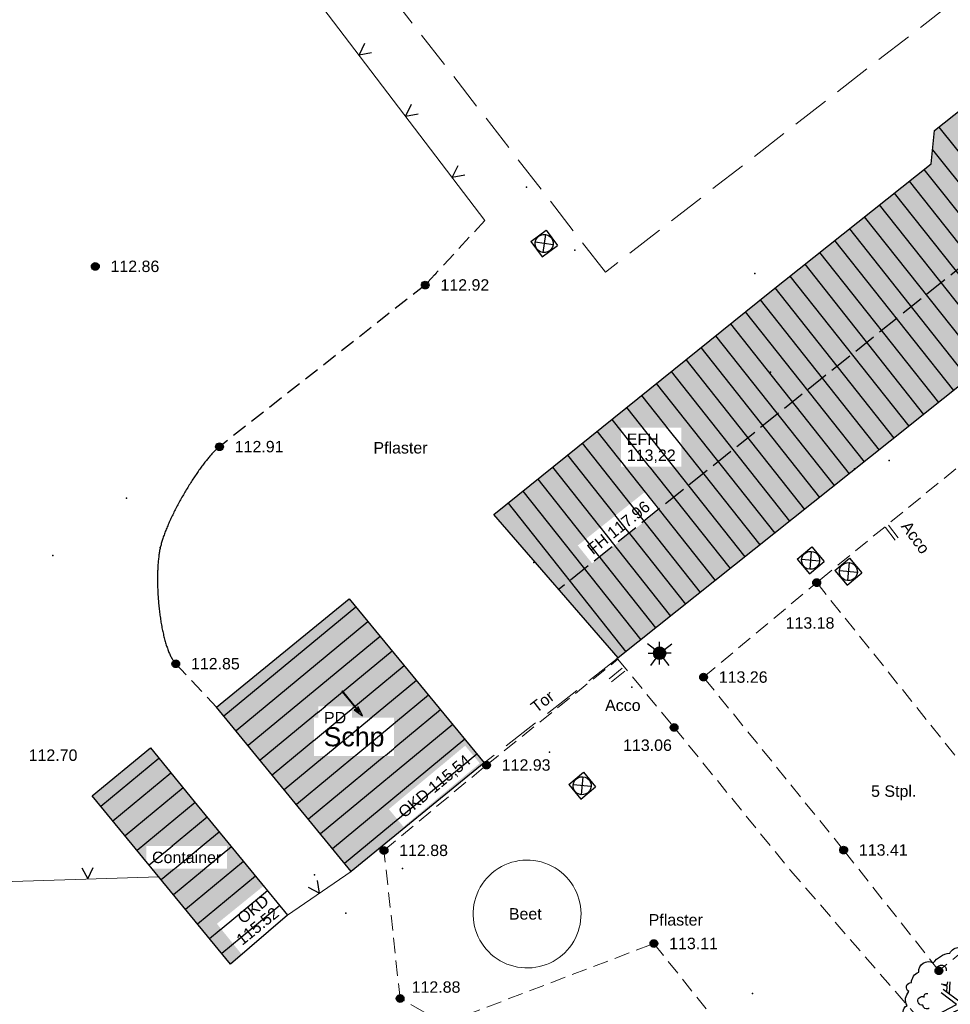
# Model space of a CAD drawing. Header units: metres. Extents: x 32322276 to 32322733, y 5638285 to 5638678.
# Tile 13 of 29: x 32322383 to 32322413, y 5638456 to 5638489. Entities that reach past the tile are written whole.
import ezdxf

# ---------------------------------------------------------------- set-up
doc = ezdxf.new("R2010")
doc.units = ezdxf.units.M
for name, pattern in [('16', [2, 0.75, -0.25, 0.75, -0.25]), ('20', [1.5, 0.5, -0.25, 0.5, -0.25]), ('22', [1.5, 0.5, -0.25, 0.5, -0.25]), ('26', [3.45, 1.225, -0.5, 1.225, -0.5]), ('3', [0]), ('68', [0])]:
    doc.linetypes.add(name, pattern=pattern)
doc.layers.get('0').update_dxf_attribs({"color": 1, "linetype": 'CONTINUOUS'})
for name, color, linetype in [('alte Gebäude', 7, 'CONTINUOUS'), ('altes Gebäude Füllung', 7, 'CONTINUOUS'), ('altes Gebäude Linie', 7, 'CONTINUOUS'), ('Beleuchtung', 7, 'CONTINUOUS'), ('Bäume Stäucher', 7, 'CONTINUOUS'), ('Ebene 1', 7, 'CONTINUOUS'), ('Ebene 303', 7, 'CONTINUOUS'), ('Eingang  First usw', 7, 'CONTINUOUS'), ('Fahrbahn', 7, 'CONTINUOUS'), ('Flurgrenze', 7, 'CONTINUOUS'), ('Höhenpunkte', 7, 'CONTINUOUS'), ('Höhentexte', 7, 'CONTINUOUS'), ('Pfeil PD', 7, 'CONTINUOUS'), ('Texte  EFH  Traufe usw', 7, 'CONTINUOUS'), ('Texte  Whs Ga usw', 7, 'CONTINUOUS'), ('Texte zu Fahrbahn - Toptexte', 7, 'CONTINUOUS'), ('WS  GS  Hydrant  Gulli  usw', 7, 'CONTINUOUS')]:
    doc.layers.add(name, color=color, linetype=linetype)
doc.styles.add('n', font='Arial.ttf')
doc.styles.add('Whs ...   Eigentümer', font='Arial.ttf')

# ---------------------------------------------------------------- blocks, each defined once
blk = doc.blocks.new('S4')
at = {"color": 7}
for points in [[(-0.5, 0.5), (0.5, 0.5), (0.5, -0.5)], [(-0.5, 0.5), (-0.5, -0.5)], [(-0.5, -0.5), (0.5, -0.5)]]:
    blk.add_lwpolyline(points, dxfattribs=at)
at = {"color": 0, "lineweight": -2}
blk.add_lwpolyline([(0.408503, -0.23585, -0.577350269), (-0.408503, -0.23585, -0.577350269), (0, 0.471699, -0.577350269)], format="xyb", close=True, dxfattribs=at)
for points in [[(0.333542, 0.333542), (-0.333542, -0.333542)], [(0.333542, -0.333542), (-0.333542, 0.333542)]]:
    blk.add_lwpolyline(points, dxfattribs=at)
blk = doc.blocks.new('S5')
at = {"true_color": 0xff7300}
blk.add_hatch(color=30, dxfattribs=at).paths.add_polyline_path([(0.2, 0), (0.193185, -0.051764), (0.173205, -0.1), (0.141421, -0.141421), (0.1, -0.173205), (0.051764, -0.193185), (0, -0.2), (-0.051764, -0.193185), (-0.1, -0.173205), (-0.141421, -0.141421), (-0.173205, -0.1), (-0.193185, -0.051764), (-0.2, 0), (-0.193185, 0.051764), (-0.173205, 0.1), (-0.141421, 0.141421), (-0.1, 0.173205), (-0.051764, 0.193185), (0, 0.2), (0.051764, 0.193185), (0.1, 0.173205), (0.141421, 0.141421), (0.173205, 0.1), (0.193185, 0.051764)], flags=0)
at = {"color": 0, "lineweight": -2}
for points in [[(0, 0.2), (0, 0.375)], [(-0.16, 0.12), (-0.4, 0.3)], [(-0.375, 0), (-0.2, 0)], [(0.16, 0.12), (0.4, 0.3)], [(0.375, 0), (0.2, 0)], [(-0.12, -0.16), (-0.3, -0.4)], [(0, -0.375), (0, -0.2)], [(0.12, -0.16), (0.3, -0.4)]]:
    blk.add_lwpolyline(points, dxfattribs=at)
blk.add_lwpolyline([(0.173205, -0.1, -0.577350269), (-0.173205, -0.1, -0.577350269), (0, 0.2, -0.577350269)], format="xyb", close=True, dxfattribs=at)
blk = doc.blocks.new('S57')
at = {"color": 0, "lineweight": -2}
blk.add_lwpolyline([(0.18, -0.01), (0.18, -0.03), (0.44, 0.04), (0.18, 0.1), (0.18, 0.08), (0.32, 0.05), (-0.4, 0.05), (-0.4, 0.03), (0.32, 0.03)], close=True, dxfattribs=at)
blk = doc.blocks.new('S107')
at = {"lineweight": -2}
blk.add_hatch(color=0, dxfattribs=at).paths.add_polyline_path([(0.5, 0), (0.489765, -0.100649), (0.459479, -0.197178), (0.410382, -0.285634), (0.344483, -0.362396), (0.264482, -0.424322), (0.173653, -0.468876), (0.075714, -0.494234), (-0.025325, -0.499358), (-0.125326, -0.484039), (-0.220197, -0.448902), (-0.306053, -0.395388), (-0.379379, -0.325686), (-0.437173, -0.242651), (-0.47707, -0.149682), (-0.497435, -0.050584), (-0.497435, 0.050584), (-0.47707, 0.149682), (-0.437173, 0.242651), (-0.379379, 0.325686), (-0.306053, 0.395388), (-0.220197, 0.448902), (-0.125326, 0.484039), (-0.025325, 0.499358), (0.075714, 0.494234), (0.173653, 0.468876), (0.264482, 0.424322), (0.344483, 0.362396), (0.410382, 0.285634), (0.459479, 0.197178), (0.489765, 0.100649)], flags=0)
at = {"color": 0, "lineweight": -2}
blk.add_lwpolyline([(0.433013, -0.25, -0.5773502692), (-0.433013, -0.25, -0.5773502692), (0, 0.5, -0.5773502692)], format="xyb", close=True, dxfattribs=at)
blk = doc.blocks.new('S115')
at = {"color": 92, "true_color": 0x00cd00}
blk.add_lwpolyline([(0.38, 0.18, -0.720322), (0.4, 0.02, -0.293105), (0.39, -0.12, -0.60356), (0.335, -0.26, -0.682674), (0.265, -0.37, -0.389231), (0.175, -0.43, -0.560861), (0.005, -0.445, -0.33185), (-0.125, -0.425, -0.983969), (-0.225, -0.375, -0.154039), (-0.375, -0.28, -0.618334), (-0.425, -0.185, -0.323718), (-0.455, -0.09, -0.727182), (-0.46, 0.005, -0.3406), (-0.445, 0.12, -0.78117), (-0.425, 0.195, -0.280586), (-0.365, 0.28, -0.603026), (-0.245, 0.355, -0.210061), (-0.11, 0.435, -0.647135), (0.045, 0.43, -0.293004), (0.15, 0.405, -0.808724), (0.315, 0.3, -0.423577)], format="xyb", close=True, dxfattribs=at)
for points in [[(-0.19, 0.26, -2.311325), (-0.14, 0.29)], [(0.1, 0.265, -1.589785), (0.08, 0.295, -0.618917), (0.135, 0.325, -0.49854), (0.235, 0.275, -0.65059), (0.265, 0.16)], [(-0.28, -0.015, -0.683441), (-0.33, 0.01, -1.429021), (-0.32, 0.075, -0.554902), (-0.29, 0.105)], [(0.125, -0.09, 0.752735), (0.175, -0.045, 2.3423), (0.2, 0.015)], [(0.185, -0.295, -0.230204), (0.135, -0.35, -0.683441), (0.085, -0.375, -0.556841), (0.02, -0.395, -0.46095), (-0.07, -0.38)], [(0.105, -0.295, 0.635794), (0.06, -0.3, 1.273144), (0.005, -0.34)]]:
    blk.add_lwpolyline(points, format="xyb", dxfattribs=at)
at = {"color": 34}
for points in [[(-0.165, 0.14), (-0.025, 0.035), (-0.005, 0.295)], [(0.02, 0.305), (0.01, 0.025), (0.225, 0.185)], [(-0.18, 0.185), (-0.13, 0.175), (-0.125, 0.2)], [(-0.135, 0.115), (-0.13, 0.165), (-0.165, 0.175)], [(-0.11, 0.2), (-0.115, 0.105)], [(0.235, 0.165), (0.035, -0.01), (0.065, -0.23)], [(-0.215, -0.07), (-0.055, 0.015), (-0.18, 0.11)], [(-0.165, -0.245), (-0.115, -0.065), (-0.195, -0.09)], [(-0.095, -0.17), (0.015, -0.11), (-0.015, -0.02), (-0.08, -0.05), (-0.14, -0.235)], [(-0.03, -0.2), (-0.04, -0.155), (-0.065, -0.17)], [(0.05, -0.22), (0.015, -0.125), (-0.02, -0.15), (-0.02, -0.22)]]:
    blk.add_lwpolyline(points, dxfattribs=at)
blk = doc.blocks.new('*X66')
at = {"color": 7, "linetype": '3', "lineweight": 25}
for p, q in [((32322413.014832, 5638485.212629), (32322417.855222, 5638479.102986)), ((32322412.804135, 5638484.472112), (32322417.073683, 5638479.082998)), ((32322412.520647, 5638483.823472), (32322416.418908, 5638478.903004)), ((32322412.031424, 5638483.434516), (32322415.930437, 5638478.513099)), ((32322411.542202, 5638483.045559), (32322415.441967, 5638478.123193)), ((32322411.052979, 5638482.656602), (32322414.953496, 5638477.733287)), ((32322410.563757, 5638482.267645), (32322414.465025, 5638477.343381)), ((32322410.074534, 5638481.878688), (32322413.976554, 5638476.953475)), ((32322409.585312, 5638481.489731), (32322413.488084, 5638476.56357)), ((32322409.096089, 5638481.100774), (32322412.999613, 5638476.173664)), ((32322408.606867, 5638480.711817), (32322412.511142, 5638475.783758)), ((32322408.117644, 5638480.322861), (32322412.022671, 5638475.393852)), ((32322407.628422, 5638479.933904), (32322411.534201, 5638475.003946)), ((32322407.140881, 5638479.542824), (32322411.045388, 5638474.614472)), ((32322406.654223, 5638479.15063), (32322410.556464, 5638474.225138)), ((32322406.167565, 5638478.758436), (32322410.06754, 5638473.835805)), ((32322405.680907, 5638478.366242), (32322409.578616, 5638473.446471)), ((32322405.194249, 5638477.974048), (32322409.089692, 5638473.057138)), ((32322404.707591, 5638477.581854), (32322408.600768, 5638472.667804)), ((32322404.220934, 5638477.18966), (32322408.111843, 5638472.278471)), ((32322403.734276, 5638476.797466), (32322407.622919, 5638471.889137)), ((32322403.247618, 5638476.405272), (32322407.133995, 5638471.499804)), ((32322402.76096, 5638476.013078), (32322406.645071, 5638471.11047)), ((32322402.274302, 5638475.620884), (32322406.156147, 5638470.721137)), ((32322401.787644, 5638475.22869), (32322405.667223, 5638470.331803)), ((32322401.300986, 5638474.836496), (32322405.178299, 5638469.942469)), ((32322400.814328, 5638474.444301), (32322404.689374, 5638469.553136)), ((32322400.32767, 5638474.052107), (32322404.20045, 5638469.163802)), ((32322399.841013, 5638473.659913), (32322403.711526, 5638468.774469)), ((32322399.354355, 5638473.267719), (32322403.222602, 5638468.385135)), ((32322398.867697, 5638472.875525), (32322402.733678, 5638467.995802))]:
    blk.add_line(p, q, dxfattribs=at)
blk = doc.blocks.new('*X67')
at = {"color": 7, "linetype": '3', "lineweight": 25}
for p, q in [((32322393.871199, 5638469.45971), (32322389.542024, 5638465.880887)), ((32322394.26879, 5638468.977479), (32322389.938182, 5638465.397471)), ((32322394.66638, 5638468.495247), (32322390.33434, 5638464.914054)), ((32322395.063971, 5638468.013015), (32322390.730497, 5638464.430638)), ((32322395.461561, 5638467.530783), (32322391.126655, 5638463.947222)), ((32322395.859152, 5638467.048551), (32322391.522813, 5638463.463806)), ((32322396.256742, 5638466.56632), (32322391.91897, 5638462.980389)), ((32322396.654332, 5638466.084088), (32322392.315128, 5638462.496973)), ((32322397.051923, 5638465.601856), (32322392.711286, 5638462.013557)), ((32322397.449513, 5638465.119624), (32322393.107443, 5638461.530141)), ((32322397.847104, 5638464.637392), (32322393.503601, 5638461.046724))]:
    blk.add_line(p, q, dxfattribs=at)
blk = doc.blocks.new('*X68')
at = {"color": 7, "linetype": '3', "lineweight": 25}
for p, q in [((32322387.40591, 5638464.493072), (32322385.50222, 5638462.919338)), ((32322387.802398, 5638464.009929), (32322385.89874, 5638462.436221)), ((32322388.198886, 5638463.526786), (32322386.29526, 5638461.953104)), ((32322388.595374, 5638463.043643), (32322386.69178, 5638461.469987)), ((32322388.991862, 5638462.5605), (32322387.088299, 5638460.98687)), ((32322389.388351, 5638462.077357), (32322387.484819, 5638460.503754)), ((32322389.784839, 5638461.594214), (32322387.881339, 5638460.020637)), ((32322390.181327, 5638461.111071), (32322388.277859, 5638459.53752)), ((32322390.577815, 5638460.627928), (32322388.674379, 5638459.054403)), ((32322390.974303, 5638460.144785), (32322389.070898, 5638458.571286)), ((32322391.370791, 5638459.661642), (32322389.467418, 5638458.088169))]:
    blk.add_line(p, q, dxfattribs=at)
blk = doc.blocks.new('S20', base_point=(0, -0.5))
at = {"color": 0, "lineweight": -2}
blk.add_lwpolyline([(-0.5, 0.5), (0, -0.5), (0.5, 0.5)], dxfattribs=at)

msp = doc.modelspace()

# ---------------------------------------------------------------- hatches: boundary and pattern name
at = {"layer": 'altes Gebäude Füllung', "lineweight": 25, "true_color": 0xcccccc}
for points in [[(32322411.414, 5638474.908), (32322402.479, 5638467.793), (32322398.398, 5638472.497), (32322407.46, 5638479.8), (32322412.754, 5638484.009), (32322412.872, 5638485.099), (32322414.398, 5638486.313), (32322415.535, 5638486.233), (32322420.56, 5638490.228), (32322420.722, 5638491.341), (32322422.233, 5638492.542), (32322423.344, 5638492.478), (32322429.761, 5638497.591), (32322435.447, 5638502.117), (32322439.36, 5638497.215), (32322433.672, 5638492.707), (32322437.699, 5638487.646), (32322433.465, 5638484.284), (32322429.43, 5638489.31), (32322427.255, 5638487.573), (32322427.125, 5638486.509), (32322425.625, 5638485.303), (32322424.472, 5638485.371), (32322419.412, 5638481.318), (32322419.257, 5638480.233), (32322417.756, 5638479.023), (32322416.687, 5638479.117)], [(32322398.089, 5638464.344), (32322393.723, 5638460.779), (32322389.301, 5638466.175), (32322393.65, 5638469.728)], [(32322391.629, 5638459.347), (32322389.754, 5638457.739), (32322385.216, 5638463.269), (32322387.125, 5638464.835), (32322388.568, 5638463.077)]]:
    msp.add_hatch(color=254, dxfattribs=at).paths.add_polyline_path(points, flags=0)

# ---------------------------------------------------------------- linework, layer by layer
at = {"layer": 'Ebene 303', "color": 7, "linetype": '68', "lineweight": 18}
msp.add_line((32322393.723, 5638460.779), (32322391.629, 5638459.347), dxfattribs=at)
msp.add_polyline3d([(32322398.104, 5638482.148, 112.903), (32322386.741, 5638497.085, 113.008), (32322379.625, 5638506.205, 113.006), (32322368.174, 5638520.947, 112.982)], dxfattribs=at)
at = {"layer": 'Fahrbahn', "color": 7, "linetype": '20', "lineweight": 18}
msp.add_polyline3d([(32322397.85, 5638460.045, 112.962), (32322397.9, 5638460.157, 112.965), (32322397.957, 5638460.266, 112.967), (32322398.022, 5638460.37, 112.97), (32322398.093, 5638460.47, 112.973), (32322398.172, 5638460.564, 112.975), (32322398.257, 5638460.653, 112.978), (32322398.347, 5638460.735, 112.981), (32322398.444, 5638460.812, 112.983), (32322398.545, 5638460.881, 112.986), (32322398.651, 5638460.943, 112.989), (32322398.761, 5638460.998, 112.991), (32322398.874, 5638461.045, 112.994), (32322398.991, 5638461.084, 112.997), (32322399.109, 5638461.114, 112.999), (32322399.23, 5638461.137, 113.002), (32322399.352, 5638461.151, 113.005), (32322399.475, 5638461.156, 113.008), (32322399.597, 5638461.153, 113.01), (32322399.719, 5638461.142, 113.013), (32322399.841, 5638461.122, 113.016), (32322399.96, 5638461.094, 113.018), (32322400.077, 5638461.057, 113.021), (32322400.192, 5638461.013, 113.024), (32322400.303, 5638460.961, 113.026), (32322400.41, 5638460.901, 113.029), (32322400.513, 5638460.834, 113.032), (32322400.611, 5638460.76, 113.034), (32322400.703, 5638460.679, 113.037)], dxfattribs=at)
at = {"layer": 'Flurgrenze', "color": 7, "true_color": 0xffffff}
for p in [(32322399.477, 5638483.237), (32322401.06, 5638481.177), (32322406.97, 5638480.407), (32322407.482, 5638477.166), (32322411.376, 5638474.266, 116.242), (32322410.245, 5638473.992), (32322386.341, 5638473.029), (32322387.451, 5638471.411, 112.843), (32322383.928, 5638471.154), (32322399.712, 5638470.927), (32322402.426, 5638467.755), (32322402.932, 5638466.834), (32322400.228, 5638464.698), (32322392.516, 5638460.674), (32322395.401, 5638460.884), (32322393.546, 5638459.418), (32322391.576, 5638459.295, 115.516), (32322406.893, 5638456.773)]:
    msp.add_point(p, dxfattribs=at)
at = {"layer": 'Texte zu Fahrbahn - Toptexte', "lineweight": 18}
for p, q in [((32322411.572, 5638471.66, 113.115), (32322411.254, 5638472.074, 113.102)), ((32322411.671, 5638471.736, 113.115), (32322411.353, 5638472.15, 113.102)), ((32322402.619, 5638467.458, 112.989), (32322402.19, 5638467.106, 112.981)), ((32322402.698, 5638467.361, 112.989), (32322402.269, 5638467.009, 112.981))]:
    msp.add_line(p, q, dxfattribs=at)

# ---------------------------------------------------------------- block references
at = {"layer": 'Beleuchtung', "color": 7, "xscale": 1.0025, "yscale": 1.0025}
msp.add_blockref('S5', (32322403.842, 5638467.948), dxfattribs=at)
at = {"layer": 'Bäume Stäucher', "color": 94, "xscale": 4, "yscale": 4}
msp.add_blockref('S115', (32322413.808, 5638456.359), dxfattribs=at)
at = {"layer": 'Ebene 303', "color": 7, "xscale": 0.375, "yscale": 0.375}
for p, rotation in [((32322393.975, 5638487.584, 112.941), 307.2616996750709), ((32322395.504, 5638485.574, 112.927), 307.2616996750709), ((32322397.033, 5638483.565, 112.913), 307.2616996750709), ((32322385.074, 5638460.537, 112.642), 1.841080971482), ((32322392.673, 5638460.067), 34.367030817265)]:
    msp.add_blockref('S20', p, dxfattribs=dict(at, rotation=rotation))
at = {"layer": 'Höhenpunkte', "color": 7, "xscale": 0.2525, "yscale": 0.2525}
for p in [(32322385.318, 5638480.641, 112.862), (32322396.149, 5638480.029, 112.917), (32322389.395, 5638474.723, 112.912), (32322409, 5638470.262), (32322387.959, 5638467.599, 112.851), (32322405.285, 5638467.16, 113.264), (32322404.319, 5638465.51, 113.058), (32322398.16, 5638464.274, 112.927), (32322394.794, 5638461.473, 112.879), (32322409.885, 5638461.485, 113.414), (32322403.656, 5638458.417, 113.114), (32322413.013, 5638457.523, 113.497), (32322395.325, 5638456.613, 112.876)]:
    msp.add_blockref('S107', p, dxfattribs=at)
at = {"layer": 'Pfeil PD', "color": 7, "xscale": 1.25, "yscale": 1.25, "rotation": 309.5214562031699}
msp.add_blockref('S57', (32322393.704, 5638466.283), dxfattribs=at)
at = {"layer": 'WS  GS  Hydrant  Gulli  usw', "color": 7, "xscale": 0.6275, "yscale": 0.6275}
for p, rotation in [((32322400.053, 5638481.393, 112.897), 36.264168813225), ((32322408.799, 5638470.994, 113.253), 40.209849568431), ((32322410.04, 5638470.625, 113.155), 40.002440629), ((32322401.3, 5638463.596, 113.007), 39.737682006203)]:
    msp.add_blockref('S4', p, dxfattribs=dict(at, rotation=rotation))

# ---------------------------------------------------------------- texts
at = {"layer": 'Höhentexte', "color": 7, "lineweight": 25, "char_height": 0.375, "line_spacing_factor": 0.84, "style": 'n', "bg_fill": 2}
for s, insert, attachment_point in [('112.86', (32322385.818, 5638480.641, 112.862), 4), ('112.92', (32322396.649, 5638480.029, 112.917), 4), ('112.91', (32322389.895, 5638474.723, 112.912), 4), ('113.26', (32322405.785, 5638467.16, 113.264), 4), ('113.06', (32322404.246, 5638465.115, 113.058), 3), ('112.70', (32322383.13, 5638464.597, 112.699), 4), ('112.93', (32322398.66, 5638464.274, 112.927), 4), ('113.41', (32322410.385, 5638461.485, 113.414), 4), ('113.11', (32322404.156, 5638458.417, 113.114), 4), ('112.88', (32322395.703, 5638456.796, 112.876), 7)]:
    msp.add_mtext(s, dxfattribs=dict(at, insert=insert, attachment_point=attachment_point))
at = {"layer": 'Texte zu Fahrbahn - Toptexte', "color": 7, "lineweight": 25, "char_height": 0.375, "attachment_point": 7, "line_spacing_factor": 0.84, "style": 'n', "bg_fill": 2}
for s, insert in [('Pflaster', (32322394.449, 5638474.495)), ('Acco', (32322402.054, 5638466.045)), ('5 Stpl.', (32322410.786, 5638463.119)), ('Beet', (32322398.895, 5638459.198)), ('Pflaster', (32322403.485, 5638459.002))]:
    msp.add_mtext(s, dxfattribs=dict(at, insert=insert))
at = {"layer": 'Texte zu Fahrbahn - Toptexte', "color": 7, "lineweight": 25, "insert": (32322399.805, 5638465.967), "char_height": 0.375, "attachment_point": 7, "rotation": 37.8066, "line_spacing_factor": 0.84, "style": 'n', "bg_fill": 2}
msp.add_mtext('Tor', dxfattribs=at)

# ---------------------------------------------------------------- next in the draw order: linework, layer by layer
at = {"layer": 'Fahrbahn', "color": 7, "linetype": '20', "lineweight": 18}
for points in [[(32322400.703, 5638460.679, 113.037), (32322400.788, 5638460.595, 113.037), (32322400.866, 5638460.505, 113.036), (32322400.939, 5638460.41, 113.036), (32322401.004, 5638460.31, 113.035), (32322401.063, 5638460.206, 113.035), (32322401.115, 5638460.098, 113.034), (32322401.159, 5638459.987, 113.034), (32322401.196, 5638459.874, 113.033), (32322401.225, 5638459.758, 113.033), (32322401.247, 5638459.64, 113.032), (32322401.26, 5638459.522, 113.032), (32322401.265, 5638459.402, 113.031), (32322401.262, 5638459.283, 113.031), (32322401.251, 5638459.164, 113.03), (32322401.232, 5638459.046, 113.03), (32322401.205, 5638458.929, 113.03), (32322401.171, 5638458.815, 113.029), (32322401.128, 5638458.703, 113.029), (32322401.079, 5638458.595, 113.028), (32322401.022, 5638458.49, 113.028), (32322400.958, 5638458.389, 113.027), (32322400.887, 5638458.292, 113.027), (32322400.81, 5638458.201, 113.026), (32322400.727, 5638458.115, 113.026), (32322400.639, 5638458.035, 113.025), (32322400.545, 5638457.961, 113.025), (32322400.447, 5638457.893, 113.024), (32322400.344, 5638457.832, 113.024), (32322400.237, 5638457.778, 113.023), (32322400.127, 5638457.732, 113.023)], [(32322400.127, 5638457.732, 113.023), (32322400.013, 5638457.693, 113.021), (32322399.896, 5638457.661, 113.019), (32322399.778, 5638457.638, 113.018), (32322399.658, 5638457.622, 113.016), (32322399.538, 5638457.615, 113.014), (32322399.417, 5638457.616, 113.012), (32322399.297, 5638457.626, 113.01), (32322399.177, 5638457.643, 113.009), (32322399.059, 5638457.669, 113.007), (32322398.943, 5638457.702, 113.005), (32322398.83, 5638457.744, 113.003), (32322398.72, 5638457.793, 113.001), (32322398.613, 5638457.849, 113), (32322398.51, 5638457.913, 112.998), (32322398.412, 5638457.983, 112.996), (32322398.319, 5638458.06, 112.994), (32322398.232, 5638458.143, 112.993), (32322398.15, 5638458.232, 112.991), (32322398.074, 5638458.326, 112.989), (32322398.006, 5638458.426, 112.987), (32322397.944, 5638458.529, 112.985), (32322397.889, 5638458.637, 112.984), (32322397.842, 5638458.748, 112.982), (32322397.802, 5638458.862, 112.98), (32322397.77, 5638458.978, 112.978), (32322397.746, 5638459.097, 112.976), (32322397.731, 5638459.216, 112.975), (32322397.723, 5638459.337, 112.973), (32322397.724, 5638459.458, 112.971), (32322397.733, 5638459.578, 112.969), (32322397.75, 5638459.697, 112.967), (32322397.776, 5638459.815, 112.966), (32322397.809, 5638459.931, 112.964), (32322397.85, 5638460.045, 112.962)], [(32322396.769, 5638455.797, 112.914), (32322403.656, 5638458.417, 113.114), (32322405.425, 5638456.208, 113.168)]]:
    msp.add_polyline3d(points, dxfattribs=at)
at = {"layer": 'WS  GS  Hydrant  Gulli  usw', "color": 7, "linetype": '26', "lineweight": 18}
msp.add_line((32322402.479, 5638467.793), (32322398.089, 5638464.344), dxfattribs=at)
msp.add_polyline3d([(32322360.33, 5638534.229, 112.879), (32322361.064, 5638534.797, 112.894), (32322360.88, 5638535.078, 112.889), (32322442.194, 5638598.356, 112.89), (32322484.19, 5638544.291, 112.945), (32322402.068, 5638480.451, 112.955)], close=True, dxfattribs=at)
at = {"layer": 'WS  GS  Hydrant  Gulli  usw', "color": 7, "linetype": '22', "lineweight": 25}
msp.add_polyline3d([(32322398.104, 5638482.148, 112.903), (32322396.149, 5638480.029, 112.917), (32322389.395, 5638474.723, 112.912)], dxfattribs=at)

# ---------------------------------------------------------------- next in the draw order: texts
at = {"layer": 'Höhenpunkte', "color": 7, "lineweight": 25, "insert": (32322408.781, 5638469.125, 113.176), "char_height": 0.375, "attachment_point": 2, "line_spacing_factor": 0.84, "style": 'n', "bg_fill": 2}
msp.add_mtext('113.18', dxfattribs=at)
at = {"layer": 'Höhentexte', "color": 7, "lineweight": 25, "char_height": 0.375, "attachment_point": 4, "line_spacing_factor": 0.84, "style": 'n', "bg_fill": 2}
for s, insert in [('112.85', (32322388.459, 5638467.599, 112.851)), ('112.88', (32322395.294, 5638461.473, 112.879))]:
    msp.add_mtext(s, dxfattribs=dict(at, insert=insert))
at = {"layer": 'Texte  EFH  Traufe usw', "color": 7, "lineweight": 25, "char_height": 0.375, "attachment_point": 7, "line_spacing_factor": 0.84, "style": 'n', "bg_fill": 2}
for s, insert in [('EFH\\P113,22', (32322402.768, 5638474.186)), ('PD', (32322392.826, 5638465.644))]:
    msp.add_mtext(s, dxfattribs=dict(at, insert=insert))
at = {"layer": 'Texte  EFH  Traufe usw', "color": 7, "lineweight": 25, "char_height": 0.375, "line_spacing_factor": 0.84, "style": 'n', "bg_fill": 2}
for s, insert, attachment_point, rotation in [('FH 117.96', (32322401.658, 5638471.155, 117.96), 7, 38.5535), ('OKD 115,54', (32322395.503, 5638462.461), 7, 39.7294), ('OKD\\P115.52', (32322391.388, 5638459.343, 115.516), 9, 39.0378)]:
    msp.add_mtext(s, dxfattribs=dict(at, insert=insert, attachment_point=attachment_point, rotation=rotation))
at = {"layer": 'Texte  Whs Ga usw', "color": 7, "lineweight": 25, "insert": (32322392.813, 5638464.701), "char_height": 0.6275, "attachment_point": 7, "line_spacing_factor": 0.84, "style": 'Whs ...   Eigentümer', "bg_fill": 2}
msp.add_mtext('Schp', dxfattribs=at)
at = {"layer": 'Texte zu Fahrbahn - Toptexte', "color": 7, "lineweight": 25, "insert": (32322411.747, 5638472.102), "char_height": 0.375, "attachment_point": 7, "rotation": 306.1294, "line_spacing_factor": 0.84, "style": 'n', "bg_fill": 2}
msp.add_mtext('Acco', dxfattribs=at)
at = {"layer": 'Texte zu Fahrbahn - Toptexte', "color": 7, "lineweight": 25, "insert": (32322387.181, 5638461.052), "char_height": 0.375, "attachment_point": 7, "line_spacing_factor": 0.84, "style": 'n', "bg_fill": 2}
msp.add_mtext('Container', dxfattribs=at)

# ---------------------------------------------------------------- next in the draw order: linework, layer by layer
at = {"layer": 'alte Gebäude', "color": 7, "linetype": '3', "lineweight": 25}
msp.add_lwpolyline([(32322433.672, 5638492.707), (32322437.699, 5638487.646), (32322435.555, 5638485.944), (32322433.465, 5638484.284), (32322429.43, 5638489.31), (32322427.255, 5638487.573), (32322427.125, 5638486.509), (32322425.625, 5638485.303), (32322424.472, 5638485.371), (32322419.412, 5638481.318), (32322419.257, 5638480.233), (32322417.756, 5638479.023), (32322416.687, 5638479.117), (32322411.414, 5638474.908), (32322402.479, 5638467.793), (32322398.398, 5638472.497), (32322407.46, 5638479.8), (32322412.754, 5638484.009), (32322412.872, 5638485.099), (32322414.398, 5638486.313), (32322415.535, 5638486.233), (32322420.56, 5638490.228)], dxfattribs=at)
for points in [[(32322389.301, 5638466.175), (32322393.65, 5638469.728), (32322398.089, 5638464.344), (32322393.723, 5638460.779)], [(32322385.216, 5638463.269), (32322387.125, 5638464.835), (32322388.568, 5638463.077), (32322391.629, 5638459.347), (32322389.754, 5638457.739)]]:
    msp.add_lwpolyline(points, close=True, dxfattribs=at)
at = {"layer": 'Ebene 1', "color": 7, "linetype": '20', "lineweight": 18}
msp.add_line((32322409, 5638470.262), (32322416.742, 5638460.601, 113.423), dxfattribs=at)
msp.add_lwpolyline([(32322409, 5638470.262), (32322409.115, 5638470.358), (32322413.586, 5638474.013)], dxfattribs=at)
at = {"layer": 'Ebene 303', "color": 7, "linetype": '68', "lineweight": 18}
msp.add_polyline3d([(32322387.4, 5638460.607, 112.642), (32322368.863, 5638460.011, 112.642), (32322364.431, 5638469.325, 112.642), (32322355.818, 5638487.39, 112.642), (32322346.631, 5638506.758, 112.573)], dxfattribs=at)
at = {"layer": 'Eingang  First usw', "color": 7, "linetype": '16', "lineweight": 25}
msp.add_line((32322429.589, 5638493.335, 117.898), (32322400.548, 5638470.049, 117.96), dxfattribs=at)
at = {"layer": 'Fahrbahn', "color": 7, "linetype": '20', "lineweight": 18}
msp.add_polyline3d([(32322396.769, 5638455.797, 112.914), (32322395.325, 5638456.613, 112.876), (32322394.794, 5638461.473, 112.879), (32322398.16, 5638464.274, 112.927), (32322402.473, 5638467.749, 113.008), (32322404.319, 5638465.51, 113.058), (32322408.138, 5638460.817, 113.217), (32322413.28, 5638454.885, 113.325), (32322413.723, 5638453.961, 113.318)], dxfattribs=at)
at = {"layer": 'Texte zu Fahrbahn - Toptexte', "color": 7, "linetype": '20', "lineweight": 18}
msp.add_lwpolyline([(32322416.742, 5638460.601), (32322413.013, 5638457.523), (32322409.885, 5638461.485), (32322405.285, 5638467.16), (32322409, 5638470.262)], dxfattribs=at)
at = {"layer": 'WS  GS  Hydrant  Gulli  usw', "color": 7, "linetype": '22', "lineweight": 25}
msp.add_line((32322387.959, 5638467.599, 112.851), (32322389.301, 5638466.175), dxfattribs=at)
msp.add_polyline3d([(32322389.395, 5638474.723, 112.912), (32322389.376, 5638474.708, 112.912), (32322389.357, 5638474.692, 112.911), (32322389.337, 5638474.675, 112.911), (32322389.317, 5638474.657, 112.91), (32322389.297, 5638474.639, 112.91), (32322389.276, 5638474.619, 112.909), (32322389.255, 5638474.599, 112.909), (32322389.234, 5638474.578, 112.908), (32322389.213, 5638474.556, 112.908), (32322389.191, 5638474.534, 112.907), (32322389.17, 5638474.51, 112.906), (32322389.147, 5638474.486, 112.906), (32322389.125, 5638474.462, 112.905), (32322389.103, 5638474.436, 112.905), (32322389.08, 5638474.41, 112.904), (32322389.057, 5638474.384, 112.903), (32322389.034, 5638474.356, 112.903), (32322389.011, 5638474.328, 112.902), (32322388.987, 5638474.3, 112.902), (32322388.964, 5638474.271, 112.901), (32322388.94, 5638474.241, 112.9), (32322388.916, 5638474.211, 112.9), (32322388.892, 5638474.18, 112.899), (32322388.868, 5638474.148, 112.898), (32322388.844, 5638474.116, 112.897), (32322388.82, 5638474.084, 112.897), (32322388.796, 5638474.051, 112.896), (32322388.771, 5638474.017, 112.895), (32322388.747, 5638473.983, 112.894), (32322388.722, 5638473.949, 112.894), (32322388.698, 5638473.914, 112.893), (32322388.673, 5638473.879, 112.892), (32322388.648, 5638473.843, 112.891), (32322388.624, 5638473.807, 112.891), (32322388.599, 5638473.771, 112.89), (32322388.574, 5638473.734, 112.889), (32322388.55, 5638473.697, 112.888), (32322388.525, 5638473.66, 112.887), (32322388.5, 5638473.622, 112.887), (32322388.476, 5638473.584, 112.886), (32322388.451, 5638473.545, 112.885), (32322388.427, 5638473.506, 112.884), (32322388.402, 5638473.468, 112.883), (32322388.378, 5638473.428, 112.883), (32322388.354, 5638473.389, 112.882), (32322388.329, 5638473.349, 112.881), (32322388.305, 5638473.309, 112.88), (32322388.282, 5638473.269, 112.879), (32322388.258, 5638473.229, 112.878), (32322388.234, 5638473.189, 112.878), (32322388.21, 5638473.148, 112.877), (32322388.187, 5638473.108, 112.876), (32322388.164, 5638473.067, 112.875), (32322388.141, 5638473.026, 112.874), (32322388.118, 5638472.985, 112.873), (32322388.095, 5638472.944, 112.873), (32322388.073, 5638472.903, 112.872), (32322388.05, 5638472.862, 112.871), (32322388.028, 5638472.821, 112.87), (32322388.006, 5638472.78, 112.869), (32322387.985, 5638472.738, 112.868), (32322387.963, 5638472.697, 112.868), (32322387.942, 5638472.656, 112.867), (32322387.921, 5638472.615, 112.866), (32322387.901, 5638472.574, 112.865), (32322387.881, 5638472.533, 112.864), (32322387.861, 5638472.492, 112.864), (32322387.841, 5638472.451, 112.863), (32322387.822, 5638472.411, 112.862), (32322387.802, 5638472.37, 112.861), (32322387.784, 5638472.33, 112.86), (32322387.765, 5638472.29, 112.86), (32322387.747, 5638472.25, 112.859), (32322387.73, 5638472.21, 112.858), (32322387.712, 5638472.17, 112.857), (32322387.695, 5638472.131, 112.857), (32322387.679, 5638472.091, 112.856), (32322387.663, 5638472.053, 112.855), (32322387.647, 5638472.014, 112.854), (32322387.632, 5638471.975, 112.854), (32322387.617, 5638471.937, 112.853), (32322387.602, 5638471.899, 112.852), (32322387.588, 5638471.862, 112.851), (32322387.575, 5638471.825, 112.851), (32322387.562, 5638471.788, 112.85), (32322387.549, 5638471.752, 112.849), (32322387.537, 5638471.716, 112.849), (32322387.525, 5638471.68, 112.848), (32322387.514, 5638471.645, 112.847), (32322387.504, 5638471.61, 112.847), (32322387.493, 5638471.576, 112.846), (32322387.484, 5638471.542, 112.845), (32322387.475, 5638471.508, 112.845), (32322387.466, 5638471.475, 112.844), (32322387.458, 5638471.443, 112.844), (32322387.451, 5638471.411, 112.843), (32322387.444, 5638471.379, 112.843), (32322387.437, 5638471.346, 112.843), (32322387.431, 5638471.312, 112.843), (32322387.425, 5638471.278, 112.843), (32322387.419, 5638471.243, 112.843), (32322387.413, 5638471.207, 112.843), (32322387.408, 5638471.171, 112.843), (32322387.403, 5638471.134, 112.844), (32322387.399, 5638471.096, 112.844), (32322387.394, 5638471.057, 112.844), (32322387.39, 5638471.018, 112.844), (32322387.386, 5638470.979, 112.844), (32322387.382, 5638470.939, 112.844), (32322387.379, 5638470.898, 112.844), (32322387.376, 5638470.857, 112.844), (32322387.373, 5638470.815, 112.844), (32322387.37, 5638470.773, 112.844), (32322387.368, 5638470.73, 112.844), (32322387.366, 5638470.687, 112.844), (32322387.365, 5638470.644, 112.845), (32322387.363, 5638470.6, 112.845), (32322387.362, 5638470.555, 112.845), (32322387.361, 5638470.511, 112.845), (32322387.36, 5638470.466, 112.845), (32322387.36, 5638470.42, 112.845), (32322387.36, 5638470.375, 112.845), (32322387.36, 5638470.329, 112.845), (32322387.36, 5638470.283, 112.845), (32322387.361, 5638470.236, 112.845), (32322387.362, 5638470.19, 112.846), (32322387.363, 5638470.143, 112.846), (32322387.364, 5638470.096, 112.846), (32322387.366, 5638470.049, 112.846), (32322387.368, 5638470.001, 112.846), (32322387.37, 5638469.954, 112.846), (32322387.373, 5638469.906, 112.846), (32322387.375, 5638469.859, 112.846), (32322387.378, 5638469.811, 112.846), (32322387.382, 5638469.763, 112.846), (32322387.385, 5638469.715, 112.846), (32322387.389, 5638469.667, 112.847), (32322387.393, 5638469.62, 112.847), (32322387.397, 5638469.572, 112.847), (32322387.402, 5638469.524, 112.847), (32322387.406, 5638469.476, 112.847), (32322387.411, 5638469.429, 112.847), (32322387.416, 5638469.381, 112.847), (32322387.422, 5638469.334, 112.847), (32322387.428, 5638469.287, 112.847), (32322387.434, 5638469.24, 112.847), (32322387.44, 5638469.193, 112.848), (32322387.446, 5638469.146, 112.848), (32322387.453, 5638469.1, 112.848), (32322387.46, 5638469.054, 112.848), (32322387.467, 5638469.008, 112.848), (32322387.474, 5638468.962, 112.848), (32322387.482, 5638468.917, 112.848), (32322387.49, 5638468.872, 112.848), (32322387.498, 5638468.827, 112.848), (32322387.507, 5638468.783, 112.848), (32322387.515, 5638468.739, 112.848), (32322387.524, 5638468.696, 112.849), (32322387.533, 5638468.653, 112.849), (32322387.542, 5638468.61, 112.849), (32322387.552, 5638468.568, 112.849), (32322387.562, 5638468.527, 112.849), (32322387.572, 5638468.485, 112.849), (32322387.582, 5638468.445, 112.849), (32322387.592, 5638468.405, 112.849), (32322387.603, 5638468.365, 112.849), (32322387.614, 5638468.326, 112.849), (32322387.625, 5638468.288, 112.849), (32322387.636, 5638468.25, 112.85), (32322387.648, 5638468.213, 112.85), (32322387.66, 5638468.177, 112.85), (32322387.672, 5638468.141, 112.85), (32322387.684, 5638468.106, 112.85), (32322387.697, 5638468.072, 112.85), (32322387.709, 5638468.038, 112.85), (32322387.722, 5638468.005, 112.85), (32322387.736, 5638467.973, 112.85), (32322387.749, 5638467.941, 112.85), (32322387.762, 5638467.911, 112.85), (32322387.776, 5638467.882, 112.85), (32322387.79, 5638467.853, 112.85), (32322387.805, 5638467.825, 112.85), (32322387.819, 5638467.798, 112.851), (32322387.826, 5638467.785, 112.851), (32322387.834, 5638467.772, 112.851), (32322387.841, 5638467.76, 112.851), (32322387.849, 5638467.747, 112.851), (32322387.856, 5638467.735, 112.851), (32322387.864, 5638467.723, 112.851), (32322387.871, 5638467.711, 112.851), (32322387.879, 5638467.7, 112.851), (32322387.887, 5638467.688, 112.851), (32322387.895, 5638467.677, 112.851), (32322387.903, 5638467.667, 112.851), (32322387.91, 5638467.656, 112.851), (32322387.918, 5638467.646, 112.851), (32322387.926, 5638467.636, 112.851), (32322387.935, 5638467.626, 112.851), (32322387.943, 5638467.617, 112.851), (32322387.951, 5638467.608, 112.851), (32322387.959, 5638467.599, 112.851)], dxfattribs=at)

# ---------------------------------------------------------------- next in the draw order: block references
at = {"layer": 'altes Gebäude Linie', "color": 7, "true_color": 0xffffff}
for name in ['*X66', '*X67', '*X68']:
    msp.add_blockref(name, (0, 0), dxfattribs=at)

doc.saveas('drawing.dxf')
